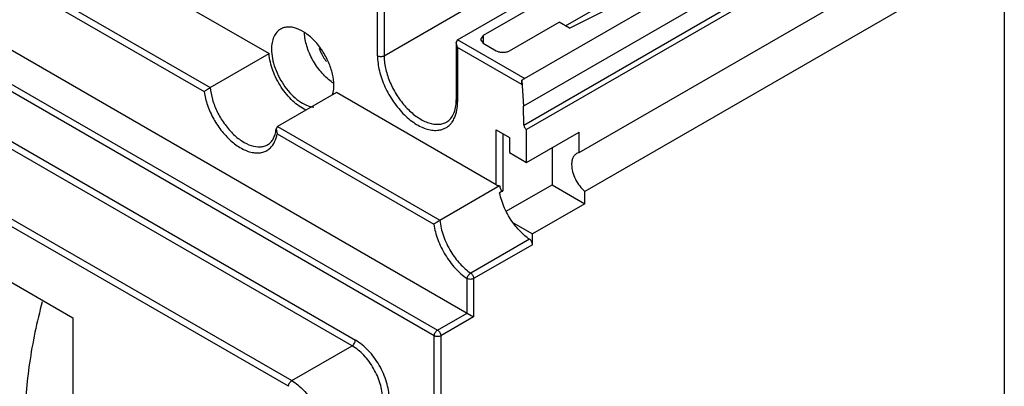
# Model space of a CAD drawing. Header units: millimetres. Extents: x 24 to 183, y 39 to 250.
# Tile 3 of 6: x 77 to 183, y 133 to 172. Entities that reach past the tile are written whole.
import ezdxf

# ---------------------------------------------------------------- set-up
doc = ezdxf.new("R2010")
doc.units = ezdxf.units.MM
doc.header["$LTSCALE"] = 18.806465
doc.layers.get('0').update_dxf_attribs({"linetype": 'CONTINUOUS'})

msp = doc.modelspace()

# ---------------------------------------------------------------- linework, layer by layer
at = {"color": 7, "linetype": 'Continuous'}
for p, q in [((62.06, 193.11), (104.3, 168.73)), ((181.73, 191.94), (131.71, 163.06)), ((131.74, 161.04), (181.76, 189.93)), ((55.74, 189.46), (97.97, 165.07)), ((182.07, 189.43), (132.04, 160.55)), ((55.69, 188.67), (97.31, 164.64)), ((169.58, 187.83), (131.54, 165.87)), ((137.7, 158.06), (182.87, 184.14)), ((52.45, 183.03), (126.34, 140.37)), ((49.26, 181.19), (122.45, 138.94)), ((122.1, 138.33), (49.26, 180.38)), ((183.5, 179.95), (138.33, 153.87)), ((183.5, 179.95), (183.5, 82.27)), ((139.44, 177.65), (127.37, 170.68)), ((124.61, 170.23), (136.21, 176.92)), ((116.69, 168.51), (128.29, 175.21)), ((136.67, 171.47), (144.72, 175.52)), ((115.98, 168.51), (115.98, 174.39)), ((116.69, 174.8), (116.69, 168.51)), ((136.24, 171.72), (139.44, 173.56)), ((130.2, 169.04), (135.54, 172.13)), ((136.67, 171.47), (135.54, 172.13)), ((113.24, 137.25), (56.71, 169.89)), ((57.06, 170.5), (113.6, 137.86)), ((124.46, 169.91), (124.61, 170.23)), ((124.46, 169.91), (124.46, 163.74)), ((124.61, 169.41), (124.46, 169.91)), ((131.89, 166.03), (124.61, 170.23)), ((127.37, 170.68), (127.08, 170.27)), ((127.08, 170.27), (127.37, 169.86)), ((127.37, 170.68), (127.37, 169.86)), ((127.37, 169.86), (128.78, 169.04)), ((97.97, 165.07), (104.3, 168.73)), ((124.61, 169.41), (124.61, 163.53)), ((131.54, 165.41), (124.61, 169.41)), ((106.39, 132.88), (49.85, 165.52)), ((50.2, 166.13), (106.74, 133.49)), ((131.54, 165.41), (131.54, 165.87)), ((131.54, 165.82), (131.71, 163.06)), ((111.55, 164.54), (105.22, 160.89)), ((128.78, 154.59), (111.55, 164.54)), ((124.46, 163.74), (124.61, 163.53)), ((131.74, 161.04), (131.71, 163.06)), ((105.22, 160.89), (105.06, 160.61)), ((105.06, 160.61), (105.17, 160.1)), ((105.22, 160.89), (122.7, 150.79)), ((128.78, 154.59), (128.78, 160.52)), ((128.78, 160.52), (130.2, 159.71)), ((132.04, 157.01), (132.04, 160.55)), ((132.04, 157.01), (137.7, 160.28)), ((137.7, 158.06), (137.7, 160.28)), ((105.17, 160.1), (122.04, 150.36)), ((129.49, 160.11), (129.49, 153.93)), ((130.2, 159.71), (130.2, 158.07)), ((130.2, 158.07), (132.04, 157.01)), ((134.79, 158.6), (134.79, 154.6)), ((137.7, 158.06), (137.43, 157.96)), ((122.7, 150.79), (129.14, 154.51)), ((129.49, 153.93), (129.14, 153.72)), ((129.84, 151.75), (134.79, 154.6)), ((134.79, 154.6), (138.33, 152.56)), ((138.33, 152.56), (138.33, 153.87)), ((138.33, 152.56), (132.67, 149.3)), ((130.58, 150.51), (132.67, 149.3)), ((132.35, 148.74), (126.02, 145.08)), ((132.67, 148.14), (132.67, 149.3)), ((132.67, 148.14), (126.34, 144.49)), ((73.08, 146.08), (83.16, 140.26)), ((125.64, 140.78), (125.64, 144.49)), ((126.34, 144.49), (126.34, 140.37)), ((83.16, 140.26), (83.16, 102.8)), ((122.45, 138.94), (125.64, 140.78)), ((126.34, 140.37), (122.81, 138.33)), ((122.1, 113.39), (122.1, 138.33)), ((122.81, 138.33), (122.81, 113.39)), ((106.74, 133.49), (113.24, 137.25))]:
    msp.add_line(p, q, dxfattribs=at)
for centre, radius, start, end in [((122.29, 168.52), 5.6, 180.0269, 184.6255), ((114.03, 169.83), 5.11, 233.5476, 237.0029)]:
    msp.add_arc(centre, radius, start, end, dxfattribs=at)
for points, knots in [([(105.55, 171.37), (105.39, 171.28), (105.1, 171.04), (104.79, 170.53), (104.6, 169.9), (104.56, 169.44), (104.56, 169.2)], [0, 0, 0, 0, 0.21777, 0.450906, 0.710376, 1, 1, 1, 1]), ([(111.28, 165.32), (111.28, 165.73), (111.17, 166.58), (110.74, 167.83), (110.09, 169.04), (109.26, 170.1), (108.32, 170.93), (107.47, 171.4), (106.81, 171.58), (106.35, 171.61), (105.92, 171.55), (105.67, 171.44), (105.55, 171.37)], [0, 0, 0, 0, 0.128689, 0.270283, 0.417439, 0.56178, 0.695448, 0.81271, 0.864674, 0.912508, 0.957138, 1, 1, 1, 1]), ([(111, 165.73), (110.59, 166.02), (109.84, 166.75), (108.95, 168.05), (108.33, 169.49), (108.13, 170.5), (108.11, 170.99)], [0, 0, 0, 0, 0.243275, 0.504078, 0.762657, 1, 1, 1, 1]), ([(108.29, 162.65), (107.77, 162.89), (106.76, 163.62), (105.55, 165.1), (104.66, 166.84), (104.35, 168.11), (104.3, 168.73)], [0, 0, 0, 0, 0.228091, 0.487396, 0.753552, 1, 1, 1, 1]), ([(104.56, 169.2), (104.56, 168.87), (104.64, 168.18), (104.93, 167.15), (105.39, 166.12), (105.99, 165.16), (106.69, 164.32), (107.47, 163.64), (108.28, 163.16), (108.84, 162.98), (109.11, 162.95)], [0, 0, 0, 0, 0.11993, 0.250774, 0.388075, 0.52674, 0.661418, 0.787274, 0.900655, 1, 1, 1, 1]), ([(109.7, 169.31), (109.74, 169.18), (109.94, 168.68), (110.23, 168.2), (110.49, 167.88)], [0, 0, 0, 0, 0.247562, 1, 1, 1, 1]), ([(128.78, 169.04), (128.88, 168.99), (129.12, 168.9), (129.49, 168.86), (129.86, 168.9), (130.1, 168.99), (130.2, 169.04)], [0, 0, 0, 0, 0.237244, 0.500001, 0.762757, 1, 1, 1, 1]), ([(115.98, 168.51), (116.09, 168.45), (116.34, 168.41), (116.59, 168.45), (116.69, 168.51)], [0, 0, 0, 0, 0.500001, 1, 1, 1, 1]), ([(115.98, 168.51), (115.98, 167.96), (116.15, 166.81), (116.74, 165.12), (117.66, 163.51), (118.81, 162.13), (119.91, 161.23), (120.83, 160.75), (121.49, 160.53), (122.12, 160.44), (122.71, 160.48), (123.24, 160.66), (123.55, 160.87), (123.69, 160.99)], [0, 0, 0, 0, 0.131022, 0.275431, 0.424901, 0.570034, 0.702326, 0.761879, 0.816557, 0.866594, 0.912811, 0.956643, 1, 1, 1, 1]), ([(116.71, 168.07), (116.75, 167.59), (116.94, 166.61), (117.49, 165.2), (118.28, 163.86), (119.25, 162.69), (120.33, 161.8), (121.44, 161.23), (122.37, 161.07), (123.03, 161.18), (123.32, 161.3), (123.45, 161.38)], [0, 0, 0, 0, 0.133285, 0.277124, 0.424385, 0.56732, 0.698927, 0.814342, 0.912703, 0.957167, 1, 1, 1, 1]), ([(97.31, 164.64), (97.4, 164.71), (97.62, 164.86), (97.84, 165), (97.97, 165.07)], [0, 0, 0, 0, 0.445152, 1, 1, 1, 1]), ([(97.31, 164.64), (97.38, 164.14), (97.64, 163.12), (98.3, 161.66), (99.2, 160.33), (100.25, 159.22), (101.23, 158.54), (102.03, 158.19), (102.59, 158.05), (103.13, 158.01), (103.62, 158.09), (104.07, 158.27), (104.33, 158.47), (104.44, 158.58)], [0, 0, 0, 0, 0.139946, 0.288712, 0.438266, 0.580383, 0.708224, 0.765592, 0.818404, 0.867083, 0.912571, 0.956294, 1, 1, 1, 1]), ([(97.97, 165.07), (98.01, 164.64), (98.18, 163.74), (98.69, 162.44), (99.42, 161.21), (100.31, 160.14), (101.3, 159.31), (102.32, 158.79), (103.17, 158.65), (103.78, 158.75), (104.05, 158.86), (104.17, 158.93)], [0, 0, 0, 0, 0.133339, 0.277208, 0.424468, 0.567384, 0.698964, 0.814354, 0.912702, 0.957167, 1, 1, 1, 1]), ([(111.15, 164.31), (111.17, 164.39), (111.25, 164.72), (111.28, 165.06), (111.28, 165.32)], [0, 0, 0, 0, 0.235864, 1, 1, 1, 1]), ([(123.45, 161.38), (123.61, 161.47), (123.9, 161.72), (124.22, 162.26), (124.42, 162.95), (124.46, 163.46), (124.46, 163.74)], [0, 0, 0, 0, 0.199746, 0.425837, 0.691293, 1, 1, 1, 1]), ([(124.02, 161.36), (124.12, 161.5), (124.5, 162.16), (124.61, 162.95), (124.61, 163.53)], [0, 0, 0, 0, 0.224338, 1, 1, 1, 1]), ([(123.69, 160.99), (123.72, 161.01), (123.84, 161.13), (123.95, 161.26), (124.02, 161.36)], [0, 0, 0, 0, 0.246028, 1, 1, 1, 1]), ([(104.17, 158.93), (104.29, 159), (104.51, 159.18), (104.78, 159.56), (104.97, 160.05), (105.04, 160.41), (105.06, 160.61)], [0, 0, 0, 0, 0.206873, 0.435556, 0.697934, 1, 1, 1, 1]), ([(131.74, 161.04), (131.74, 160.94), (131.81, 160.75), (131.95, 160.59), (132.04, 160.55)], [0, 0, 0, 0, 0.50627, 1, 1, 1, 1]), ([(104.44, 158.58), (104.63, 158.76), (104.96, 159.25), (105.12, 159.8), (105.17, 160.1)], [0, 0, 0, 0, 0.469541, 1, 1, 1, 1]), ([(137.43, 157.96), (137.35, 157.91), (137.18, 157.77), (137.01, 157.49), (136.91, 157.15), (136.89, 156.9), (136.89, 156.77)], [0, 0, 0, 0, 0.217936, 0.451028, 0.710566, 1, 1, 1, 1]), ([(136.89, 156.77), (136.89, 156.51), (136.98, 155.97), (137.27, 155.19), (137.73, 154.46), (138.12, 154.05), (138.33, 153.87)], [0, 0, 0, 0, 0.231762, 0.487888, 0.750452, 1, 1, 1, 1]), ([(128.78, 154.59), (128.81, 154.58), (128.92, 154.53), (129.04, 154.51), (129.14, 154.51)], [0, 0, 0, 0, 0.229103, 1, 1, 1, 1]), ([(129.14, 154.51), (129.16, 154.39), (129.19, 154.24), (129.27, 154.07), (129.33, 153.98), (129.4, 153.91), (129.45, 153.92)], [0, 0, 0, 0, 0.523309, 0.651087, 0.775522, 1, 1, 1, 1]), ([(130.58, 150.51), (130.22, 150.99), (129.63, 152.03), (129.25, 153.16), (129.14, 153.72)], [0, 0, 0, 0, 0.510341, 1, 1, 1, 1]), ([(122.04, 150.36), (122.13, 150.43), (122.35, 150.58), (122.58, 150.72), (122.7, 150.79)], [0, 0, 0, 0, 0.445132, 1, 1, 1, 1]), ([(122.7, 150.79), (122.75, 150.22), (123.03, 149.03), (123.56, 147.93), (123.88, 147.4)], [0, 0, 0, 0, 0.480394, 1, 1, 1, 1]), ([(122.04, 150.36), (122.12, 149.79), (122.44, 148.64), (123.23, 147.02), (124.3, 145.59), (125.17, 144.8), (125.64, 144.49)], [0, 0, 0, 0, 0.244669, 0.504734, 0.762295, 1, 1, 1, 1]), ([(132.35, 148.74), (132.02, 148.96), (131.37, 149.51), (130.83, 150.15), (130.58, 150.51)], [0, 0, 0, 0, 0.481129, 1, 1, 1, 1]), ([(132.67, 148.14), (132.67, 148.26), (132.6, 148.49), (132.45, 148.67), (132.35, 148.74)], [0, 0, 0, 0, 0.494554, 1, 1, 1, 1]), ([(123.88, 147.4), (124.17, 146.93), (124.81, 146.08), (125.6, 145.37), (126.02, 145.08)], [0, 0, 0, 0, 0.520082, 1, 1, 1, 1]), ([(125.64, 144.49), (125.64, 144.55), (125.67, 144.66), (125.78, 144.88), (125.92, 145.02), (126.02, 145.08)], [0, 0, 0, 0, 0.232591, 0.495985, 1, 1, 1, 1]), ([(126.34, 144.49), (126.24, 144.43), (125.99, 144.38), (125.74, 144.43), (125.64, 144.49)], [0, 0, 0, 0, 0.499999, 1, 1, 1, 1]), ([(126.02, 145.08), (126.12, 145.02), (126.27, 144.83), (126.34, 144.6), (126.34, 144.49)], [0, 0, 0, 0, 0.505445, 1, 1, 1, 1]), ([(79.88, 142), (79.29, 139.82), (78.38, 135.54), (78.03, 131.17), (78.03, 129.07)], [0, 0, 0, 0, 0.517705, 1, 1, 1, 1]), ([(122.1, 138.33), (122.1, 138.45), (122.18, 138.69), (122.35, 138.88), (122.45, 138.94)], [0, 0, 0, 0, 0.500002, 1, 1, 1, 1]), ([(122.45, 138.94), (122.56, 138.88), (122.72, 138.69), (122.81, 138.45), (122.81, 138.33)], [0, 0, 0, 0, 0.499999, 1, 1, 1, 1]), ([(122.81, 138.33), (122.7, 138.27), (122.45, 138.22), (122.21, 138.27), (122.1, 138.33)], [0, 0, 0, 0, 0.499999, 1, 1, 1, 1]), ([(113.24, 137.25), (113.35, 137.31), (113.52, 137.5), (113.6, 137.74), (113.6, 137.86)], [0, 0, 0, 0, 0.499998, 1, 1, 1, 1]), ([(116.53, 131.56), (116.53, 132.1), (116.33, 133.23), (115.62, 134.83), (114.59, 136.24), (113.71, 136.98), (113.24, 137.25)], [0, 0, 0, 0, 0.237238, 0.500001, 0.762763, 1, 1, 1, 1]), ([(117.24, 131.56), (117.24, 132.16), (117.01, 133.41), (116.23, 135.18), (115.09, 136.74), (114.11, 137.56), (113.6, 137.86)], [0, 0, 0, 0, 0.237241, 0.500001, 0.76276, 1, 1, 1, 1]), ([(106.39, 132.88), (106.39, 133), (106.47, 133.24), (106.63, 133.43), (106.74, 133.49)], [0, 0, 0, 0, 0.500002, 1, 1, 1, 1]), ([(106.74, 133.49), (107.21, 133.22), (108.09, 132.48), (109.12, 131.07), (109.82, 129.48), (110.02, 128.34), (110.02, 127.8)], [0, 0, 0, 0, 0.237237, 0.499999, 0.762762, 1, 1, 1, 1])]:
    msp.add_open_spline(points, degree=3, knots=knots, dxfattribs=at)
msp.add_open_spline([(129.45, 153.92), (129.47, 153.92), (129.48, 153.92), (129.49, 153.93)], degree=3, dxfattribs=at)

doc.saveas('drawing.dxf')
